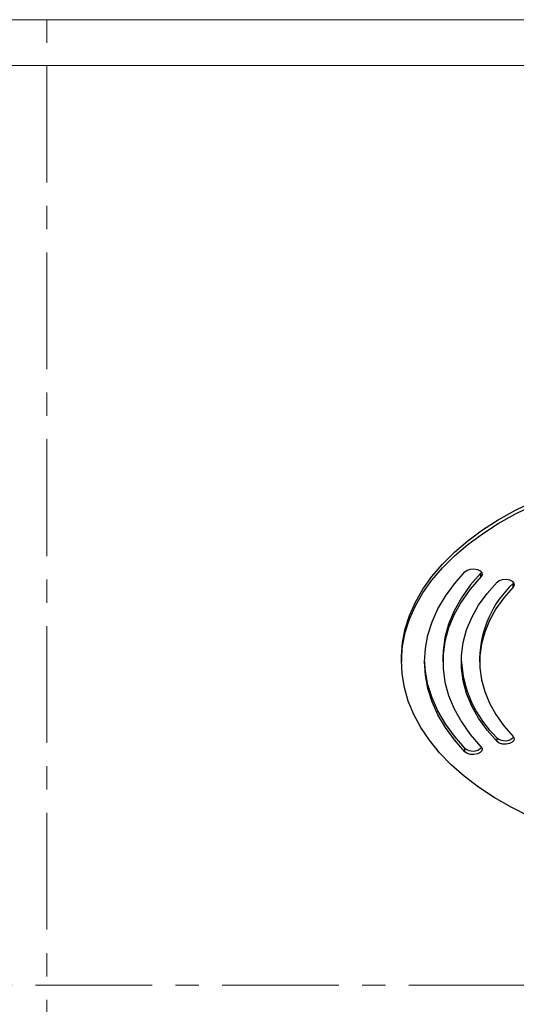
# Model space of a CAD drawing. Header units: millimetres. Extents: x 0 to 594, y 0 to 420.
# Tile 4 of 6: x 291 to 399, y 206 to 420. Entities that reach past the tile are written whole.
import ezdxf

# ---------------------------------------------------------------- set-up
doc = ezdxf.new("R2010")
doc.units = ezdxf.units.MM
doc.header["$LTSCALE"] = 2
doc.linetypes.add('CENTERX2', pattern=[20.32, 12.7, -2.54, 2.54, -2.54])
for name, color, linetype, lineweight in [('DGA-lighting', 7, 'Continuous', 0), ('DGA-quote', 251, 'Continuous', 0), ('DGA-txt', 7, 'Continuous', 0)]:
    doc.layers.add(name, color=color, linetype=linetype, lineweight=lineweight)

msp = doc.modelspace()

# ---------------------------------------------------------------- linework, layer by layer
at = {"layer": 'DGA-lighting', "linetype": 'Continuous', "lineweight": 25}
for p, q in [((391.61, 299.76), (391.49, 299.6)), ((391.49, 298.79), (391.49, 299.6)), ((398.61, 297.52), (398.48, 297.37)), ((398.48, 296.55), (398.48, 297.37)), ((374.21, 281.13), (374.21, 280.32)), ((383.21, 281.13), (383.21, 280.32)), ((391.21, 281.13), (391.21, 280.32)), ((394.99, 262.96), (394.99, 263.78)), ((387.99, 260.73), (387.99, 261.54))]:
    msp.add_line(p, q, dxfattribs=at)
at = {"layer": 'DGA-lighting', "linetype": 'Continuous', "lineweight": 25, "flags": 128}
for points in [[(374.21, 281.13), (374.21, 281.51), (374.44, 284.49), (375.02, 287.46), (375.95, 290.4), (377.23, 293.3), (378.86, 296.14), (380.82, 298.9), (383.11, 301.58), (385.71, 304.17), (388.61, 306.64), (391.8, 309), (395.27, 311.22), (398.99, 313.29), (402.96, 315.22)], [(401.95, 246.7), (398.04, 248.66), (394.38, 250.78), (390.98, 253.03), (387.86, 255.41), (385.03, 257.92), (382.5, 260.53), (380.3, 263.23), (378.42, 266.02), (376.88, 268.87), (375.68, 271.78), (374.84, 274.73), (374.35, 277.7), (374.21, 280.69), (374.44, 283.68), (375.02, 286.65), (375.95, 289.59), (377.23, 292.48), (378.86, 295.32), (380.82, 298.09), (383.11, 300.77), (385.71, 303.35), (388.61, 305.83), (391.8, 308.18), (395.27, 310.4), (398.99, 312.48), (402.96, 314.4)], [(387.99, 260.73), (385.7, 263.33), (383.74, 266.02), (382.12, 268.79), (380.85, 271.62), (379.94, 274.49), (379.39, 277.4), (379.21, 280.32), (379.39, 283.24), (379.94, 286.14), (380.85, 289.01), (382.12, 291.84), (383.74, 294.61), (385.7, 297.3), (387.99, 299.91)], [(387.99, 299.91), (388.49, 300.25), (389.19, 300.46), (389.96, 300.5), (390.71, 300.36), (391.3, 300.07), (391.66, 299.67), (391.72, 299.22), (391.49, 298.79)], [(391.49, 299.6), (389.17, 296.96), (387.22, 294.21), (385.65, 291.39), (384.46, 288.5), (383.66, 285.57), (383.26, 282.62), (383.21, 281.13)], [(391.49, 298.79), (389.17, 296.14), (387.22, 293.4), (385.65, 290.57), (384.46, 287.69), (383.66, 284.76), (383.26, 281.8), (383.26, 278.83), (383.66, 275.88), (384.46, 272.95), (385.65, 270.06), (387.22, 267.24), (389.17, 264.49), (391.49, 261.84)], [(394.99, 297.67), (395.49, 298.01), (396.18, 298.22), (396.96, 298.26), (397.7, 298.12), (398.3, 297.83), (398.66, 297.43), (398.72, 296.98), (398.48, 296.55)], [(394.99, 262.96), (392.81, 265.45), (390.98, 268.03), (389.5, 270.68), (388.38, 273.39), (387.63, 276.15), (387.26, 278.92), (387.26, 281.71), (387.63, 284.49), (388.38, 287.24), (389.5, 289.95), (390.98, 292.6), (392.81, 295.18), (394.99, 297.67)], [(398.48, 296.55), (396.45, 294.22), (394.74, 291.81), (393.35, 289.33), (392.31, 286.79), (391.61, 284.22), (391.26, 281.62), (391.26, 279.01), (391.61, 276.41), (392.31, 273.84), (393.35, 271.3), (394.74, 268.82), (396.45, 266.41), (398.48, 264.08)], [(387.99, 261.54), (385.7, 264.15), (383.74, 266.84), (382.12, 269.61), (380.85, 272.44), (379.94, 275.31), (379.39, 278.21), (379.22, 280.72)], [(398.48, 264.08), (398.72, 263.65), (398.66, 263.21), (398.3, 262.81), (397.7, 262.51), (396.96, 262.38), (396.18, 262.41), (395.49, 262.62), (394.99, 262.96)], [(391.49, 261.84), (391.72, 261.42), (391.66, 260.97), (391.3, 260.57), (390.71, 260.28), (389.96, 260.14), (389.19, 260.18), (388.49, 260.38), (387.99, 260.73)]]:
    msp.add_lwpolyline(points, dxfattribs=at)
at = {"layer": 'DGA-lighting', "linetype": 'Continuous', "lineweight": 25}
for centre, radius, start, end in [((414.35, 280.51), 23.15, 133.2726, 178.4638), ((412.02, 281.85), 24.83, 182.5891, 226.678), ((396.72, 265.74), 2.61, 228.4709, 316.3214), ((389.72, 263.5), 2.61, 228.4709, 316.3214)]:
    msp.add_arc(centre, radius, start, end, dxfattribs=at)
at = {"layer": 'DGA-quote', "linetype": 'CENTERX2'}
for points in [[(297, 410), (297, 10)], [(10, 210), (584, 210)]]:
    msp.add_lwpolyline(points, dxfattribs=at)
at = {"layer": 'DGA-txt'}
for points in [[(0, 0), (594, 0), (594, 420), (0, 420)], [(10, 10), (584, 10), (584, 410), (10, 410)]]:
    msp.add_lwpolyline(points, close=True, dxfattribs=at)
msp.add_lwpolyline([(297, 420), (297, 415)], dxfattribs=at)

doc.saveas('drawing.dxf')
